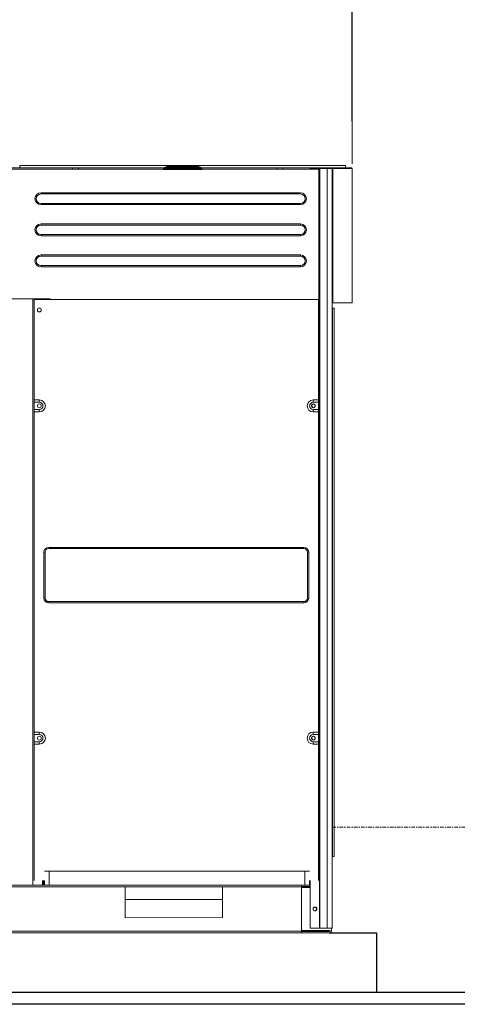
# Model space of a CAD drawing. Header units: millimetres. Extents: x 6435372 to 7248404, y 1559872 to 1886246.
# Tile 118 of 207: x 6984626 to 6985546, y 1643204 to 1645277. Entities that reach past the tile are written whole.
import ezdxf

# ---------------------------------------------------------------- set-up
doc = ezdxf.new("R2010")
doc.units = ezdxf.units.MM
doc.linetypes.add('DASHDOT', pattern=[1, 0.5, -0.25, 0, -0.25])
doc.layers.add('Koty VzT', color=7, linetype='Continuous', lineweight=15)
doc.layers.add('VZT', color=130, linetype='Continuous', lineweight=40)
doc.layers.add('Stavba', color=152, linetype='Continuous')
doc.styles.add('ROMANS', font='ROMANS', dxfattribs={"height": 0.2})
doc.dimstyles.new('koty50', dxfattribs={"dimtxt": 100, "dimasz": 100, "dimexe": 20, "dimexo": 100, "dimgap": 50, "dimtad": 3, "dimdec": 0, "dimtxsty": 'ROMANS', "dimblk": 'OBLIQUE', "dimcen": -3, "dimclrd": 7, "dimclre": 7, "dimclrt": 7, "dimadec": 0, "dimazin": 0, "dimtfac": 1, "dimtdec": 0, "dimtmove": 0, "dimatfit": 3, "dimldrblk": 'OPEN30', "dimfxl": 1, "dimarcsym": 0})

# ---------------------------------------------------------------- blocks, each defined once
blk = doc.blocks.new('_Oblique')
at = {"color": 0, "lineweight": -2}
blk.add_line((-0.5, -0.5), (0.5, 0.5), dxfattribs=at)
blk = doc.blocks.new('*D1077')
at = {"layer": 'DEFPOINTS', "color": 0, "transparency": 16777216}
for p in [(6985325.5, 1645492.2), (6983920.2, 1644973), (6985325.5, 1644963.3)]:
    blk.add_point(p, dxfattribs=at)
at = {"layer": 'Koty VzT', "color": 7, "lineweight": -2, "transparency": 16777216}
for p, q in [((6983920.2, 1645073), (6983920.2, 1645512.2)), ((6985325.5, 1645063.3), (6985325.5, 1645512.2)), ((6983920.2, 1645492.2), (6985325.5, 1645492.2))]:
    blk.add_line(p, q, dxfattribs=at)
at = {"layer": 'Koty VzT', "color": 7, "lineweight": -2, "transparency": 16777216, "xscale": 100, "yscale": 100, "zscale": 100, "rotation": 180}
blk.add_blockref('_Oblique', (6983920.2, 1645492.2), dxfattribs=at)
at = {"layer": 'Koty VzT', "color": 7, "lineweight": -2, "transparency": 16777216, "xscale": 100, "yscale": 100, "zscale": 100}
blk.add_blockref('_Oblique', (6985325.5, 1645492.2), dxfattribs=at)
at = {"layer": 'Koty VzT', "color": 7, "transparency": 16777216, "insert": (6984622.8, 1645542.3), "char_height": 0.2, "attachment_point": 5, "style": 'ROMANS'}
blk.add_mtext('1380', dxfattribs=at)
blk = doc.blocks.new('_Open30')
at = {"color": 0, "lineweight": -2}
for p, q in [((-1, 0.268), (0, 0)), ((0, 0), (-1, -0.268)), ((0, 0), (-1, 0))]:
    blk.add_line(p, q, dxfattribs=at)

msp = doc.modelspace()

# ---------------------------------------------------------------- linework, layer by layer
at = {"layer": 'Koty VzT', "linetype": 'Continuous', "lineweight": 0}
msp.add_line((6985325.5, 1644973), (6985325.5, 1645264.4), dxfattribs=at)
at = {"layer": 'Stavba'}
for p, q in [((6985276.7, 1643354.4), (6985376.7, 1643354.4)), ((6985376.7, 1643354.4), (6985376.7, 1643228.7)), ((6986956.7, 1643228.7), (6983176.7, 1643228.7)), ((6986981.7, 1643203.7), (6983151.7, 1643203.7))]:
    msp.add_line(p, q, dxfattribs=at)
at = {"layer": 'VZT', "linetype": 'Continuous', "lineweight": 0}
for p, q in [((6983921.4, 1644964.8), (6985324.3, 1644964.8)), ((6983989.9, 1644962.3), (6985255.3, 1644962.3)), ((6984626, 1644969.7), (6984626, 1644964.8)), ((6984626, 1644969.7), (6985311.5, 1644969.7)), ((6984737.2, 1644964.8), (6984737.2, 1644962.3)), ((6984749.5, 1644962.3), (6984749.5, 1644964.8)), ((6984927.8, 1644961.3), (6984940.4, 1644969.7)), ((6985009.9, 1644961.3), (6984927.8, 1644961.3)), ((6984940.7, 1644969.7), (6984928.1, 1644961.3)), ((6984928.6, 1644964), (6984928.6, 1644961.3)), ((6985008.9, 1644964), (6984928.6, 1644964)), ((6984940.9, 1644969.7), (6984928.8, 1644961.3)), ((6984928.9, 1644964.1), (6984928.8, 1644964)), ((6984928.8, 1644961.3), (6984928.8, 1644964)), ((6984929.1, 1644964.1), (6984928.9, 1644964.1)), ((6984938.2, 1644969.2), (6984929, 1644964.2)), ((6984929, 1644964.2), (6984934.4, 1644964.2)), ((6984929.3, 1644964.2), (6984929.1, 1644964.1)), ((6984929.1, 1644964), (6984929.1, 1644961.3)), ((6984938.4, 1644969.2), (6984929.3, 1644964.2)), ((6984929.6, 1644961.3), (6984941.7, 1644969.7)), ((6984929.6, 1644964.2), (6984938.7, 1644969.2)), ((6984929.8, 1644964), (6984929.8, 1644961.3)), ((6984930.3, 1644964.2), (6984939, 1644969.2)), ((6984939.6, 1644966.8), (6984930.5, 1644961.7)), ((6984930.7, 1644964.1), (6984930.5, 1644964)), ((6984930.5, 1644961.3), (6984930.5, 1644964)), ((6984937.2, 1644964), (6984930.5, 1644964)), ((6984930.5, 1644961.7), (6985007, 1644961.7)), ((6984930.9, 1644964.1), (6984930.7, 1644964.1)), ((6984931, 1644964.2), (6984930.9, 1644964.1)), ((6984939.7, 1644969.2), (6984931, 1644964.2)), ((6984931, 1644964.2), (6984937.5, 1644964.2)), ((6984933.1, 1644961.3), (6984944.1, 1644969.7)), ((6984934.1, 1644964.1), (6984933.9, 1644964)), ((6984933.9, 1644961.3), (6984933.9, 1644964)), ((6984934.2, 1644964.1), (6984934.1, 1644964.1)), ((6984934.4, 1644964.2), (6984934.2, 1644964.1)), ((6984942.3, 1644969.2), (6984934.4, 1644964.2)), ((6984945.4, 1644969.7), (6984934.5, 1644961.3)), ((6984935.4, 1644964), (6984935.4, 1644961.3)), ((6984945.1, 1644964), (6984935.4, 1644964)), ((6984935.8, 1644964.2), (6984943.7, 1644969.2)), ((6984935.8, 1644964.2), (6984945.4, 1644964.2)), ((6984945.8, 1644969.7), (6984936.4, 1644961.3)), ((6984937.2, 1644964), (6984937.2, 1644961.3)), ((6984937.5, 1644964.2), (6984944.3, 1644969.2)), ((6984938.2, 1644961.3), (6984947.6, 1644969.7)), ((6984938.2, 1644969.2), (6984942.3, 1644969.2)), ((6984938.9, 1644961.3), (6984938.9, 1644964)), ((6984960.4, 1644964), (6984938.9, 1644964)), ((6984946, 1644969.2), (6984939.2, 1644964.2)), ((6984939.2, 1644964.2), (6984960.5, 1644964.2)), ((6984939.6, 1644966.8), (6984997.9, 1644966.8)), ((6984939.7, 1644969.2), (6984944.3, 1644969.2)), ((6984997.4, 1644966.9), (6984940.1, 1644966.9)), ((6984943.7, 1644969.2), (6984950.8, 1644969.2)), ((6984944.6, 1644961.3), (6984952, 1644969.7)), ((6984945.1, 1644961.3), (6984945.1, 1644964)), ((6984950.8, 1644969.2), (6984945.4, 1644964.2)), ((6984951.8, 1644969.7), (6984945.8, 1644969.7)), ((6984946, 1644969.2), (6984962.4, 1644969.2)), ((6984954.2, 1644969.7), (6984946.7, 1644961.3)), ((6984947.3, 1644964), (6984947.3, 1644961.3)), ((6984947.6, 1644964.2), (6984953, 1644969.2)), ((6984954.7, 1644969.7), (6984949.6, 1644961.3)), ((6984950, 1644964), (6984950, 1644961.3)), ((6984950.2, 1644964.2), (6984953.9, 1644969.2)), ((6984952, 1644961.3), (6984957.2, 1644969.7)), ((6984952.1, 1644964.8), (6984952.1, 1644962.3)), ((6984952.4, 1644961.3), (6984952.4, 1644964)), ((6984966.1, 1644964), (6984952.4, 1644964)), ((6984956.3, 1644969.2), (6984952.6, 1644964.2)), ((6984952.6, 1644964.2), (6984966.1, 1644964.2)), ((6984956.3, 1644969.2), (6984966.1, 1644969.2)), ((6984965.3, 1644969.7), (6984957, 1644969.7)), ((6984960.2, 1644961.3), (6984962.8, 1644969.7)), ((6984960.4, 1644961.3), (6984960.4, 1644964)), ((6984962.4, 1644969.2), (6984960.5, 1644964.2)), ((6984962.5, 1644969.5), (6984962.4, 1644969.2)), ((6984962.6, 1644969.7), (6984962.5, 1644969.5)), ((6984962.7, 1644969.7), (6984962.6, 1644969.7)), ((6984965.4, 1644969.7), (6984962.8, 1644961.3)), ((6984963, 1644964), (6984963, 1644961.3)), ((6984968.7, 1644964), (6984963, 1644964)), ((6984963.1, 1644964.2), (6984965, 1644969.2)), ((6984963.1, 1644964.2), (6984968.7, 1644964.2)), ((6984964.4, 1644962.3), (6984964.4, 1644964.8)), ((6984965, 1644969.2), (6984965.1, 1644969.5)), ((6984965, 1644969.2), (6984975.1, 1644969.2)), ((6984965.1, 1644969.5), (6984965.2, 1644969.7)), ((6984965.2, 1644969.7), (6984965.3, 1644969.7)), ((6984966.1, 1644969.7), (6984965.4, 1644969.7)), ((6984966.1, 1644964), (6984966.1, 1644969.7)), ((6984966.1, 1644964), (6984966.1, 1644961.3)), ((6984968.7, 1644969.7), (6984968.7, 1644964)), ((6984968.7, 1644969.2), (6984978.7, 1644969.2)), ((6984968.7, 1644964.2), (6984977, 1644964.2)), ((6984968.7, 1644964.2), (6984982.4, 1644964.2)), ((6984968.7, 1644961.3), (6984968.7, 1644964)), ((6984977.1, 1644964), (6984968.7, 1644964)), ((6984977.3, 1644961.3), (6984974.7, 1644969.7)), ((6984974.8, 1644969.7), (6984974.8, 1644969.7)), ((6984974.8, 1644969.7), (6984975, 1644969.5)), ((6984975, 1644969.5), (6984975.1, 1644969.2)), ((6984975.1, 1644969.2), (6984977, 1644964.2)), ((6984977.1, 1644961.3), (6984977.1, 1644964)), ((6984977.3, 1644969.7), (6984979.9, 1644961.3)), ((6984977.9, 1644969.7), (6984977.3, 1644969.7)), ((6984977.4, 1644969.7), (6984977.3, 1644969.7)), ((6984977.6, 1644969.5), (6984977.4, 1644969.7)), ((6984977.7, 1644969.2), (6984977.6, 1644969.5)), ((6984979.6, 1644964.2), (6984977.7, 1644969.2)), ((6984977.7, 1644969.2), (6984989.6, 1644969.2)), ((6984977.9, 1644969.7), (6984983, 1644961.3)), ((6984987.6, 1644969.7), (6984978, 1644969.7)), ((6984982.4, 1644964.2), (6984978.7, 1644969.2)), ((6984979.6, 1644964.2), (6984996.4, 1644964.2)), ((6984979.7, 1644964), (6984979.7, 1644961.3)), ((6984979.7, 1644964), (6984996.7, 1644964)), ((6984985.4, 1644961.3), (6984980.3, 1644969.7)), ((6984981.2, 1644969.2), (6984984.9, 1644964.2)), ((6984982.6, 1644964), (6984982.6, 1644961.3)), ((6984985.1, 1644961.3), (6984985.1, 1644964)), ((6984992.9, 1644961.3), (6984985.4, 1644969.7)), ((6984986.7, 1644969.2), (6984992.1, 1644964.2)), ((6984987.6, 1644969.7), (6984995, 1644961.3)), ((6984988.3, 1644969.7), (6984987.8, 1644969.7)), ((6984988.1, 1644969.7), (6984997.5, 1644961.3)), ((6984988.8, 1644969.2), (6984995.2, 1644969.2)), ((6984994.2, 1644964.2), (6984988.8, 1644969.2)), ((6984996.4, 1644964.2), (6984989.6, 1644969.2)), ((6984999.3, 1644961.3), (6984989.9, 1644969.7)), ((6984991.5, 1644969.2), (6984996.9, 1644969.2)), ((6984991.5, 1644969.2), (6984998.2, 1644964.2)), ((6984992.3, 1644961.3), (6984992.3, 1644964)), ((6985004.4, 1644961.3), (6984993.4, 1644969.7)), ((6984994.2, 1644964.2), (6985003.1, 1644964.2)), ((6984994.5, 1644964), (6984994.5, 1644961.3)), ((6984995.3, 1644969.7), (6984994.7, 1644969.7)), ((6984994.7, 1644969.7), (6985005.7, 1644961.3)), ((6984997.5, 1644969.7), (6984995, 1644969.7)), ((6984995, 1644969.7), (6985007, 1644961.3)), ((6984995.2, 1644969.2), (6985003.1, 1644964.2)), ((6985007.9, 1644961.3), (6984995.8, 1644969.7)), ((6984996.4, 1644969.2), (6984999.3, 1644969.2)), ((6985004.4, 1644964.2), (6984996.4, 1644969.2)), ((6984996.7, 1644964), (6984996.7, 1644961.3)), ((6985005.5, 1644964.2), (6984996.9, 1644969.2)), ((6985009.6, 1644961.3), (6984997, 1644969.7)), ((6984997.3, 1644969.7), (6985009.9, 1644961.3)), ((6984997.8, 1644969.2), (6985006.5, 1644964.2)), ((6985007, 1644961.7), (6984997.9, 1644966.8)), ((6984998.2, 1644964.2), (6985005.5, 1644964.2)), ((6984998.6, 1644961.3), (6984998.6, 1644964)), ((6985006, 1644964), (6984998.6, 1644964)), ((6984999.1, 1644969.2), (6985008.2, 1644964.2)), ((6985008.4, 1644964.2), (6984999.3, 1644969.2)), ((6985008.4, 1644964.2), (6984999.3, 1644969.2)), ((6985003.1, 1644964.2), (6985003.2, 1644964.1)), ((6985003.2, 1644964.1), (6985003.4, 1644964.1)), ((6985003.4, 1644964.1), (6985003.5, 1644964)), ((6985003.5, 1644961.3), (6985003.5, 1644964)), ((6985004.4, 1644964.2), (6985008.4, 1644964.2)), ((6985004.8, 1644964), (6985004.8, 1644961.3)), ((6985008.9, 1644964), (6985004.8, 1644964)), ((6985006, 1644964), (6985006, 1644961.3)), ((6985006.5, 1644964.2), (6985006.6, 1644964.1)), ((6985006.6, 1644964.1), (6985006.8, 1644964.1)), ((6985006.8, 1644964.1), (6985006.9, 1644964)), ((6985006.9, 1644961.3), (6985006.9, 1644964)), ((6985008.2, 1644964.2), (6985008.3, 1644964.1)), ((6985008.3, 1644964.1), (6985008.5, 1644964.1)), ((6985008.5, 1644964.1), (6985008.7, 1644964)), ((6985008.7, 1644961.3), (6985008.7, 1644964)), ((6985008.9, 1644964), (6985008.9, 1644961.3)), ((6985008.9, 1644964), (6985008.9, 1644961.3)), ((6985167.1, 1644964.8), (6985167.1, 1644962.3)), ((6985179.4, 1644962.3), (6985179.4, 1644964.8)), ((6985236.8, 1644962.3), (6985236.8, 1644963.3)), ((6985236.8, 1644963.3), (6985282.9, 1644963.3)), ((6985255.3, 1644677.4), (6985255.3, 1644962.3)), ((6985256.3, 1643364.3), (6985256.3, 1644963.3)), ((6985257.3, 1643364.3), (6985257.3, 1644963.3)), ((6985259.8, 1644963.3), (6985259.8, 1644964.8)), ((6985267.9, 1644963.3), (6985267.9, 1644964.8)), ((6985272.6, 1643364.3), (6985272.6, 1644963.3)), ((6985281.3, 1644963.3), (6985281.3, 1644964.8)), ((6985282.9, 1643364.3), (6985282.9, 1644963.3)), ((6985283.4, 1644963.3), (6985283.4, 1644680.4)), ((6985325.5, 1644963.3), (6985283.4, 1644963.3)), ((6985284.6, 1644963.3), (6985284.6, 1644680.4)), ((6985311.5, 1644964.8), (6985311.5, 1644969.7)), ((6985324.3, 1644964.8), (6985324.3, 1644963.3)), ((6985325.5, 1644963.3), (6985325.5, 1644680.4)), ((6985283.4, 1644945.8), (6985282.9, 1644945.8)), ((6984670.7, 1644912.3), (6984670.7, 1644909.7)), ((6984670.7, 1644912.3), (6985216.3, 1644912.3)), ((6985216.3, 1644909.7), (6984670.7, 1644909.7)), ((6985216.3, 1644912.3), (6985216.3, 1644909.7)), ((6984670.7, 1644889.9), (6984670.7, 1644887.3)), ((6984670.7, 1644889.9), (6985216.3, 1644889.9)), ((6985216.3, 1644887.3), (6984670.7, 1644887.3)), ((6985216.3, 1644887.3), (6985216.3, 1644889.9)), ((6984670.7, 1644846.8), (6984670.7, 1644844.2)), ((6984670.7, 1644846.8), (6985216.3, 1644846.8)), ((6985216.3, 1644844.2), (6984670.7, 1644844.2)), ((6985216.3, 1644846.8), (6985216.3, 1644844.2)), ((6985283.4, 1644832), (6985282.9, 1644832)), ((6984670.7, 1644824.4), (6984670.7, 1644821.8)), ((6984670.7, 1644824.4), (6985216.3, 1644824.4)), ((6985216.3, 1644821.8), (6984670.7, 1644821.8)), ((6985216.3, 1644821.8), (6985216.3, 1644824.4)), ((6984670.7, 1644781.4), (6984670.7, 1644778.8)), ((6984670.7, 1644781.4), (6985216.3, 1644781.4)), ((6985216.3, 1644778.8), (6984670.7, 1644778.8)), ((6985216.3, 1644781.4), (6985216.3, 1644778.8)), ((6984670.7, 1644759), (6984670.7, 1644756.4)), ((6984670.7, 1644759), (6985216.3, 1644759)), ((6985216.3, 1644756.4), (6984670.7, 1644756.4)), ((6985216.3, 1644756.4), (6985216.3, 1644759)), ((6984557.1, 1644688.9), (6984690.1, 1644688.9)), ((6984653.3, 1643454.3), (6984653.3, 1644688.9)), ((6984656.3, 1643464.3), (6984656.3, 1644687.4)), ((6984656.3, 1644687.4), (6985255.3, 1644687.4)), ((6984673.8, 1644687.4), (6984673.8, 1644688.9)), ((6984677.9, 1644688.9), (6984677.9, 1644687.4)), ((6984684, 1644687.4), (6984684, 1644688.9)), ((6984688.1, 1644688.9), (6984688.1, 1644687.4)), ((6984690.1, 1644688.9), (6984690.1, 1644687.4)), ((6985254.2, 1643464.3), (6985254.2, 1644687.4)), ((6985255.3, 1644677.4), (6985254.2, 1644677.4)), ((6985325.5, 1644680.4), (6985283.4, 1644680.4)), ((6985283.7, 1644669.5), (6985287.2, 1644669.5)), ((6985283.7, 1644655.7), (6985283.7, 1644669.5)), ((6985287.3, 1643515.2), (6985287.3, 1644669.5)), ((6985283.7, 1644535.7), (6985283.7, 1644653.3)), ((6985283.7, 1644415.8), (6985283.7, 1644533.3)), ((6984667.1, 1644476.1), (6984656.3, 1644476.1)), ((6984667.1, 1644471.1), (6984656.3, 1644471.1)), ((6984667.1, 1644476.1), (6984667.1, 1644471.1)), ((6985254.2, 1644476.1), (6985243.5, 1644476.1)), ((6985243.5, 1644471.1), (6985243.5, 1644476.1)), ((6985254.2, 1644471.1), (6985243.5, 1644471.1)), ((6984656.3, 1644456.1), (6984667.1, 1644456.1)), ((6984656.3, 1644451.1), (6984667.1, 1644451.1)), ((6984667.1, 1644456.1), (6984667.1, 1644451.1)), ((6985243.5, 1644456.1), (6985254.2, 1644456.1)), ((6985243.5, 1644451.1), (6985243.5, 1644456.1)), ((6985243.5, 1644451.1), (6985254.2, 1644451.1)), ((6985283.7, 1644295.9), (6985283.7, 1644413.4)), ((6985283.7, 1644176), (6985283.7, 1644293.5)), ((6985283.7, 1644056.1), (6985283.7, 1644173.6)), ((6984679.5, 1644155.8), (6984676.8, 1644155.8)), ((6984676.8, 1644155.8), (6984676.8, 1644058.9)), ((6984679.5, 1644058.9), (6984679.5, 1644155.8)), ((6985223.5, 1644165.8), (6984687.1, 1644165.8)), ((6984687.1, 1644163.2), (6984687.1, 1644165.8)), ((6984687.1, 1644163.2), (6985223.5, 1644163.2)), ((6985223.5, 1644163.2), (6985223.5, 1644165.8)), ((6985233.8, 1644155.8), (6985231.1, 1644155.8)), ((6985231.1, 1644155.8), (6985231.1, 1644058.9)), ((6985233.8, 1644058.9), (6985233.8, 1644155.8)), ((6984679.5, 1644058.9), (6984676.8, 1644058.9)), ((6985223.5, 1644051.5), (6984687.1, 1644051.5)), ((6984687.1, 1644051.5), (6984687.1, 1644048.9)), ((6984687.1, 1644048.9), (6985223.5, 1644048.9)), ((6985223.5, 1644051.5), (6985223.5, 1644048.9)), ((6985231.1, 1644058.9), (6985233.8, 1644058.9)), ((6985283.7, 1643936.1), (6985283.7, 1644053.7)), ((6985283.7, 1643816.2), (6985283.7, 1643933.8)), ((6985283.7, 1643696.3), (6985283.7, 1643813.8)), ((6984667.1, 1643776.6), (6984656.3, 1643776.6)), ((6984667.1, 1643776.6), (6984667.1, 1643771.6)), ((6985254.2, 1643776.6), (6985243.5, 1643776.6)), ((6985243.5, 1643771.6), (6985243.5, 1643776.6)), ((6984667.1, 1643771.6), (6984656.3, 1643771.6)), ((6984656.3, 1643756.6), (6984667.1, 1643756.6)), ((6984667.1, 1643756.6), (6984667.1, 1643751.6)), ((6985254.2, 1643771.6), (6985243.5, 1643771.6)), ((6985243.5, 1643756.6), (6985254.2, 1643756.6)), ((6985243.5, 1643756.6), (6985243.5, 1643751.6)), ((6984656.3, 1643751.6), (6984667.1, 1643751.6)), ((6985243.5, 1643751.6), (6985254.2, 1643751.6)), ((6985283.7, 1643576.4), (6985283.7, 1643693.9)), ((6985283.7, 1643515.2), (6985283.7, 1643574)), ((6985287.2, 1643515.2), (6985283.7, 1643515.2)), ((6984677.9, 1643484.3), (6985235.8, 1643484.3)), ((6984688.1, 1643484.3), (6984688.1, 1643454.3)), ((6985225.6, 1643484.3), (6985225.6, 1643454.3)), ((6984673.8, 1643454.3), (6984673.8, 1643464.3)), ((6984675.8, 1643464.3), (6984675.8, 1643454.3)), ((6984677.9, 1643464.3), (6984677.9, 1643454.3)), ((6985235.8, 1643464.3), (6985235.8, 1643454.3)), ((6985236.8, 1643364.3), (6985236.8, 1643464.3)), ((6984008.3, 1643454.3), (6985236.8, 1643454.3)), ((6984026.8, 1643451.3), (6985218.4, 1643451.3)), ((6984847.8, 1643451.3), (6984847.8, 1643385.7)), ((6985052.5, 1643386.2), (6985052.5, 1643451.3)), ((6985218.4, 1643354.4), (6985218.4, 1643454.3)), ((6985218.4, 1643451.8), (6985236.8, 1643451.8)), ((6985236.8, 1643449.3), (6985218.4, 1643449.3)), ((6985052.5, 1643424.3), (6984847.8, 1643424.3)), ((6984847.8, 1643385.7), (6985052.5, 1643386.2)), ((6985218.4, 1643359.4), (6985279.3, 1643359.4)), ((6985236.8, 1643364.3), (6985282.9, 1643364.3)), ((6985281.9, 1643359.4), (6985281.9, 1643364.3)), ((6983968.4, 1643354.4), (6985276.7, 1643354.4)), ((6984026.8, 1643357.4), (6985218.4, 1643357.4)), ((6985276.7, 1643356.9), (6985218.4, 1643356.9))]:
    msp.add_line(p, q, dxfattribs=at)
at = {"layer": 'VZT', "color": 120, "linetype": 'DASHDOT', "lineweight": 9, "ltscale": 15}
msp.add_line((6985283.7, 1643576.4), (6986726.7, 1643576.4), dxfattribs=at)
at = {"layer": 'VZT', "linetype": 'Continuous', "lineweight": 0}
for centre, major_axis, ratio in [((6984667.1, 1644665.5), (4.09, 0), 0.976378), ((6984667.1, 1644463.6), (4.09, 0), 0.976378), ((6985243.5, 1644463.6), (4.11, 0), 0.972557), ((6984667.1, 1643764.1), (4.09, 0), 0.980315), ((6985243.5, 1643764.1), (4.11, 0), 0.976478), ((6985247.1, 1643404.3), (4.09, 0), 0.976378)]:
    msp.add_ellipse(centre, major_axis=major_axis, ratio=ratio, dxfattribs=at)
for points, knots in [([(6984737.2, 1644964.8), (6984737.7, 1644964.8), (6984736.8, 1644964.8), (6984737.6, 1644964.8), (6984739.4, 1644964.8), (6984736.7, 1644964.8), (6984738.9, 1644964.8), (6984742, 1644964.8), (6984737.8, 1644964.8), (6984741, 1644964.8), (6984744.4, 1644964.8), (6984739.9, 1644964.8), (6984743.3, 1644964.8), (6984746.7, 1644964.8), (6984742.2, 1644964.8), (6984745.6, 1644964.8), (6984748.8, 1644964.8), (6984744.6, 1644964.8), (6984747.6, 1644964.8), (6984749.9, 1644964.8), (6984747.1, 1644964.8), (6984749, 1644964.8), (6984749.8, 1644964.8), (6984748.9, 1644964.8), (6984749.5, 1644964.8)], [0, 0, 0, 0, 1, 1, 1, 2, 2, 2, 3, 3, 3, 4, 4, 4, 5, 5, 5, 6, 6, 6, 7, 7, 7, 8, 8, 8, 8]), ([(6984929.6, 1644964.2), (6984934.2, 1644966.7), (6984928.1, 1644963.3), (6984932.7, 1644965.9), (6984937.2, 1644968.4), (6984931.2, 1644965), (6984935.7, 1644967.6), (6984940.2, 1644970.1), (6984934.2, 1644966.7), (6984938.7, 1644969.2)], [0, 0, 0, 0, 1, 1, 1, 2, 2, 2, 3, 3, 3, 3]), ([(6984929.3, 1644964.2), (6984928.9, 1644964), (6984929.4, 1644964.2), (6984929, 1644964.1), (6984928.7, 1644964), (6984929.2, 1644964.1), (6984928.8, 1644964)], [0, 0, 0, 0, 1, 1, 1, 2, 2, 2, 2]), ([(6984930.3, 1644964.2), (6984934.6, 1644966.7), (6984928.8, 1644963.3), (6984933.2, 1644965.9), (6984937.5, 1644968.4), (6984931.7, 1644965), (6984936.1, 1644967.6), (6984940.4, 1644970.1), (6984934.6, 1644966.7), (6984939, 1644969.2)], [0, 0, 0, 0, 1, 1, 1, 2, 2, 2, 3, 3, 3, 3]), ([(6984931, 1644964.2), (6984930.7, 1644964), (6984931.1, 1644964.2), (6984930.8, 1644964.1), (6984930.4, 1644964), (6984930.9, 1644964.1), (6984930.5, 1644964)], [0, 0, 0, 0, 1, 1, 1, 2, 2, 2, 2]), ([(6984934.4, 1644964.2), (6984934.1, 1644964), (6984934.5, 1644964.2), (6984934.2, 1644964.1), (6984933.8, 1644964), (6984934.3, 1644964.1), (6984933.9, 1644964)], [0, 0, 0, 0, 1, 1, 1, 2, 2, 2, 2]), ([(6984935.8, 1644964.2), (6984939.7, 1644966.7), (6984934.5, 1644963.3), (6984938.4, 1644965.9), (6984942.4, 1644968.4), (6984937.1, 1644965), (6984941.1, 1644967.6), (6984945, 1644970.1), (6984939.7, 1644966.7), (6984943.7, 1644969.2)], [0, 0, 0, 0, 1, 1, 1, 2, 2, 2, 3, 3, 3, 3]), ([(6984937.5, 1644964.2), (6984940.9, 1644966.7), (6984936.4, 1644963.3), (6984939.8, 1644965.9), (6984943.2, 1644968.4), (6984938.7, 1644965), (6984942.1, 1644967.6), (6984945.5, 1644970.1), (6984940.9, 1644966.7), (6984944.3, 1644969.2)], [0, 0, 0, 0, 1, 1, 1, 2, 2, 2, 3, 3, 3, 3]), ([(6984947.6, 1644964.2), (6984950.3, 1644966.7), (6984946.7, 1644963.3), (6984949.4, 1644965.9), (6984952.1, 1644968.4), (6984948.5, 1644965), (6984951.2, 1644967.6), (6984953.9, 1644970.1), (6984950.3, 1644966.7), (6984953, 1644969.2)], [0, 0, 0, 0, 1, 1, 1, 2, 2, 2, 3, 3, 3, 3]), ([(6984950.2, 1644964.2), (6984952, 1644966.7), (6984949.6, 1644963.3), (6984951.4, 1644965.9), (6984953.3, 1644968.4), (6984950.8, 1644965), (6984952.7, 1644967.6), (6984954.5, 1644970.1), (6984952, 1644966.7), (6984953.9, 1644969.2)], [0, 0, 0, 0, 1, 1, 1, 2, 2, 2, 3, 3, 3, 3]), ([(6984952.1, 1644964.8), (6984954.4, 1644964.8), (6984950.8, 1644964.8), (6984953.9, 1644964.8), (6984956.9, 1644964.8), (6984952.7, 1644964.8), (6984956, 1644964.8), (6984959.4, 1644964.8), (6984954.9, 1644964.8), (6984958.3, 1644964.8), (6984961.7, 1644964.8), (6984957.2, 1644964.8), (6984960.5, 1644964.8), (6984963.8, 1644964.8), (6984959.6, 1644964.8), (6984962.6, 1644964.8), (6984965.8, 1644964.8), (6984962.1, 1644964.8), (6984964.4, 1644964.8)], [0, 0, 0, 0, 1, 1, 1, 2, 2, 2, 3, 3, 3, 4, 4, 4, 5, 5, 5, 6, 6, 6, 6]), ([(6984963.1, 1644964.2), (6984964.1, 1644966.7), (6984962.8, 1644963.3), (6984963.7, 1644965.9), (6984964.7, 1644968.4), (6984963.4, 1644965), (6984964.4, 1644967.6), (6984965.3, 1644970.1), (6984964.1, 1644966.7), (6984965, 1644969.2)], [0, 0, 0, 0, 1, 1, 1, 2, 2, 2, 3, 3, 3, 3]), ([(6984966.1, 1644964.2), (6984966.1, 1644966.7), (6984966.1, 1644963.3), (6984966.1, 1644965.9), (6984966.1, 1644968.4), (6984966.1, 1644965), (6984966.1, 1644967.6), (6984966.1, 1644970.1), (6984966.1, 1644966.7), (6984966.1, 1644969.2)], [0, 0, 0, 0, 1, 1, 1, 2, 2, 2, 3, 3, 3, 3]), ([(6984979.6, 1644964.2), (6984978.6, 1644966.7), (6984979.9, 1644963.3), (6984978.9, 1644965.9), (6984978, 1644968.4), (6984979.2, 1644965), (6984978.3, 1644967.6), (6984977.4, 1644970.1), (6984978.6, 1644966.7), (6984977.7, 1644969.2)], [0, 0, 0, 0, 1, 1, 1, 2, 2, 2, 3, 3, 3, 3]), ([(6984982.4, 1644964.2), (6984980.5, 1644966.7), (6984983, 1644963.3), (6984981.2, 1644965.9), (6984979.3, 1644968.4), (6984981.8, 1644965), (6984979.9, 1644967.6), (6984978.1, 1644970.1), (6984980.5, 1644966.7), (6984978.7, 1644969.2)], [0, 0, 0, 0, 1, 1, 1, 2, 2, 2, 3, 3, 3, 3]), ([(6984994.2, 1644964.2), (6984991.5, 1644966.7), (6984995, 1644963.3), (6984992.4, 1644965.9), (6984989.7, 1644968.4), (6984993.3, 1644965), (6984990.6, 1644967.6), (6984987.9, 1644970.1), (6984991.5, 1644966.7), (6984988.8, 1644969.2)], [0, 0, 0, 0, 1, 1, 1, 2, 2, 2, 3, 3, 3, 3]), ([(6984996.4, 1644964.2), (6984993, 1644966.7), (6984997.5, 1644963.3), (6984994.1, 1644965.9), (6984990.7, 1644968.4), (6984995.3, 1644965), (6984991.9, 1644967.6), (6984988.4, 1644970.1), (6984993, 1644966.7), (6984989.6, 1644969.2)], [0, 0, 0, 0, 1, 1, 1, 2, 2, 2, 3, 3, 3, 3]), ([(6985004.4, 1644964.2), (6985000.4, 1644966.7), (6985005.7, 1644963.3), (6985001.7, 1644965.9), (6984997.8, 1644968.4), (6985003, 1644965), (6984999.1, 1644967.6), (6984995.1, 1644970.1), (6985000.4, 1644966.7), (6984996.4, 1644969.2)], [0, 0, 0, 0, 1, 1, 1, 2, 2, 2, 3, 3, 3, 3]), ([(6985005.5, 1644964.2), (6985001.2, 1644966.7), (6985007, 1644963.3), (6985002.7, 1644965.9), (6984998.3, 1644968.4), (6985004.1, 1644965), (6984999.8, 1644967.6), (6984995.4, 1644970.1), (6985001.2, 1644966.7), (6984996.9, 1644969.2)], [0, 0, 0, 0, 1, 1, 1, 2, 2, 2, 3, 3, 3, 3]), ([(6985008.4, 1644964.2), (6985003.8, 1644966.7), (6985009.9, 1644963.3), (6985005.4, 1644965.9), (6985000.8, 1644968.4), (6985006.9, 1644965), (6985002.3, 1644967.6), (6984997.8, 1644970.1), (6985003.8, 1644966.7), (6984999.3, 1644969.2)], [0, 0, 0, 0, 1, 1, 1, 2, 2, 2, 3, 3, 3, 3]), ([(6985003.1, 1644964.2), (6985003.4, 1644964), (6985003, 1644964.2), (6985003.3, 1644964.1), (6985003.6, 1644964), (6985003.2, 1644964.1), (6985003.5, 1644964)], [0, 0, 0, 0, 1, 1, 1, 2, 2, 2, 2]), ([(6985006.5, 1644964.2), (6985006.8, 1644964), (6985006.3, 1644964.2), (6985006.7, 1644964.1), (6985007.1, 1644964), (6985006.6, 1644964.1), (6985006.9, 1644964)], [0, 0, 0, 0, 1, 1, 1, 2, 2, 2, 2]), ([(6985008.2, 1644964.2), (6985008.5, 1644964), (6985008.1, 1644964.2), (6985008.4, 1644964.1), (6985008.8, 1644964), (6985008.3, 1644964.1), (6985008.7, 1644964)], [0, 0, 0, 0, 1, 1, 1, 2, 2, 2, 2]), ([(6985167.1, 1644964.8), (6985169.4, 1644964.8), (6985165.8, 1644964.8), (6985168.9, 1644964.8), (6985171.9, 1644964.8), (6985167.7, 1644964.8), (6985171, 1644964.8), (6985174.4, 1644964.8), (6985169.8, 1644964.8), (6985173.3, 1644964.8), (6985176.7, 1644964.8), (6985172.1, 1644964.8), (6985175.5, 1644964.8), (6985178.8, 1644964.8), (6985174.6, 1644964.8), (6985177.6, 1644964.8), (6985180.7, 1644964.8), (6985177.1, 1644964.8), (6985179.4, 1644964.8)], [0, 0, 0, 0, 1, 1, 1, 2, 2, 2, 3, 3, 3, 4, 4, 4, 5, 5, 5, 6, 6, 6, 6]), ([(6985281.3, 1644964.8), (6985280.1, 1644964.8), (6985282, 1644964.8), (6985280.3, 1644964.8), (6985276.3, 1644964.8), (6985282.2, 1644964.8), (6985277.3, 1644964.8), (6985270.9, 1644964.8), (6985279.9, 1644964.8), (6985272.9, 1644964.8), (6985265.6, 1644964.8), (6985275.4, 1644964.8), (6985267.9, 1644964.8)], [0, 0, 0, 0, 1, 1, 1, 2, 2, 2, 3, 3, 3, 4, 4, 4, 4]), ([(6984670.7, 1644912.3), (6984663.6, 1644912.3), (6984657.9, 1644906.7), (6984657.9, 1644899.8), (6984657.9, 1644892.9), (6984663.6, 1644887.3), (6984670.7, 1644887.3), (6984670.7, 1644887.3), (6984670.7, 1644887.3), (6984670.7, 1644887.3)], [0, 0, 0, 0, 1, 1, 1, 2, 2, 2, 3, 3, 3, 3]), ([(6984670.7, 1644909.7), (6984665.1, 1644909.7), (6984660.5, 1644905.3), (6984660.5, 1644899.8), (6984660.5, 1644894.3), (6984665.1, 1644889.9), (6984670.7, 1644889.9), (6984670.7, 1644889.9), (6984670.7, 1644889.9), (6984670.7, 1644889.9)], [0, 0, 0, 0, 1, 1, 1, 2, 2, 2, 3, 3, 3, 3]), ([(6985216.3, 1644887.3), (6985223.4, 1644887.3), (6985229.1, 1644892.9), (6985229.1, 1644899.8), (6985229.1, 1644906.7), (6985223.4, 1644912.3), (6985216.3, 1644912.3), (6985216.3, 1644912.3), (6985216.3, 1644912.3), (6985216.3, 1644912.3)], [0, 0, 0, 0, 1, 1, 1, 2, 2, 2, 3, 3, 3, 3]), ([(6985216.3, 1644889.9), (6985221.9, 1644889.9), (6985226.5, 1644894.3), (6985226.5, 1644899.8), (6985226.5, 1644905.3), (6985221.9, 1644909.7), (6985216.3, 1644909.7), (6985216.3, 1644909.7), (6985216.3, 1644909.7), (6985216.3, 1644909.7)], [0, 0, 0, 0, 1, 1, 1, 2, 2, 2, 3, 3, 3, 3]), ([(6984670.7, 1644846.8), (6984663.6, 1644846.8), (6984657.9, 1644841.2), (6984657.9, 1644834.3), (6984657.9, 1644827.4), (6984663.6, 1644821.8), (6984670.7, 1644821.8), (6984670.7, 1644821.8), (6984670.7, 1644821.8), (6984670.7, 1644821.8)], [0, 0, 0, 0, 1, 1, 1, 2, 2, 2, 3, 3, 3, 3]), ([(6984670.7, 1644844.2), (6984665.1, 1644844.2), (6984660.5, 1644839.8), (6984660.5, 1644834.3), (6984660.5, 1644828.9), (6984665.1, 1644824.4), (6984670.7, 1644824.4), (6984670.7, 1644824.4), (6984670.7, 1644824.4), (6984670.7, 1644824.4)], [0, 0, 0, 0, 1, 1, 1, 2, 2, 2, 3, 3, 3, 3]), ([(6985216.3, 1644821.8), (6985223.4, 1644821.8), (6985229.1, 1644827.4), (6985229.1, 1644834.3), (6985229.1, 1644841.2), (6985223.4, 1644846.8), (6985216.3, 1644846.8), (6985216.3, 1644846.8), (6985216.3, 1644846.8), (6985216.3, 1644846.8)], [0, 0, 0, 0, 1, 1, 1, 2, 2, 2, 3, 3, 3, 3]), ([(6985216.3, 1644824.4), (6985221.9, 1644824.4), (6985226.5, 1644828.9), (6985226.5, 1644834.3), (6985226.5, 1644839.8), (6985221.9, 1644844.2), (6985216.3, 1644844.2), (6985216.3, 1644844.2), (6985216.3, 1644844.2), (6985216.3, 1644844.2)], [0, 0, 0, 0, 1, 1, 1, 2, 2, 2, 3, 3, 3, 3]), ([(6984670.7, 1644781.4), (6984663.6, 1644781.4), (6984657.9, 1644775.8), (6984657.9, 1644768.9), (6984657.9, 1644762), (6984663.6, 1644756.4), (6984670.7, 1644756.4), (6984670.7, 1644756.4), (6984670.7, 1644756.4), (6984670.7, 1644756.4)], [0, 0, 0, 0, 1, 1, 1, 2, 2, 2, 3, 3, 3, 3]), ([(6984670.7, 1644778.8), (6984665.1, 1644778.8), (6984660.5, 1644774.3), (6984660.5, 1644768.9), (6984660.5, 1644763.4), (6984665.1, 1644759), (6984670.7, 1644759), (6984670.7, 1644759), (6984670.7, 1644759), (6984670.7, 1644759)], [0, 0, 0, 0, 1, 1, 1, 2, 2, 2, 3, 3, 3, 3]), ([(6985216.3, 1644756.4), (6985223.4, 1644756.4), (6985229.1, 1644762), (6985229.1, 1644768.9), (6985229.1, 1644775.8), (6985223.4, 1644781.4), (6985216.3, 1644781.4), (6985216.3, 1644781.4), (6985216.3, 1644781.4), (6985216.3, 1644781.4)], [0, 0, 0, 0, 1, 1, 1, 2, 2, 2, 3, 3, 3, 3]), ([(6985216.3, 1644759), (6985221.9, 1644759), (6985226.5, 1644763.4), (6985226.5, 1644768.9), (6985226.5, 1644774.3), (6985221.9, 1644778.8), (6985216.3, 1644778.8), (6985216.3, 1644778.8), (6985216.3, 1644778.8), (6985216.3, 1644778.8)], [0, 0, 0, 0, 1, 1, 1, 2, 2, 2, 3, 3, 3, 3]), ([(6985282.9, 1644656.1), (6985283, 1644656.1), (6985282.9, 1644656.2), (6985283, 1644656.1), (6985284, 1644655.6), (6985282.7, 1644656.3), (6985283.6, 1644655.7), (6985284.3, 1644654.8), (6985283.5, 1644656.1), (6985284, 1644655.1), (6985284.3, 1644654), (6985284, 1644655.5), (6985284.1, 1644654.4), (6985284, 1644653.4), (6985284.3, 1644654.7), (6985284, 1644653.8), (6985283.6, 1644653), (6985284.2, 1644654), (6985283.7, 1644653.3), (6985282.9, 1644652.6), (6985284, 1644653.4), (6985283.1, 1644652.9), (6985282.8, 1644652.8), (6985283.2, 1644652.9), (6985282.9, 1644652.8)], [0, 0, 0, 0, 1, 1, 1, 2, 2, 2, 3, 3, 3, 4, 4, 4, 5, 5, 5, 6, 6, 6, 7, 7, 7, 8, 8, 8, 8]), ([(6985282.9, 1644532.9), (6985283.2, 1644533), (6985282.8, 1644532.8), (6985283.1, 1644533), (6985284, 1644533.5), (6985282.9, 1644532.7), (6985283.7, 1644533.3), (6985284.2, 1644534.1), (6985283.6, 1644533.1), (6985284, 1644533.8), (6985284.3, 1644534.8), (6985284, 1644533.5), (6985284.1, 1644534.5), (6985284, 1644535.6), (6985284.3, 1644534.1), (6985284, 1644535.2), (6985283.5, 1644536.2), (6985284.3, 1644534.9), (6985283.6, 1644535.8), (6985282.7, 1644536.4), (6985284, 1644535.7), (6985283, 1644536.2), (6985282.9, 1644536.2), (6985283, 1644536.2), (6985282.9, 1644536.2)], [0, 0, 0, 0, 1, 1, 1, 2, 2, 2, 3, 3, 3, 4, 4, 4, 5, 5, 5, 6, 6, 6, 7, 7, 7, 8, 8, 8, 8]), ([(6984667.1, 1644451.1), (6984674.2, 1644451.1), (6984679.9, 1644456.7), (6984679.9, 1644463.6), (6984679.9, 1644470.5), (6984674.2, 1644476.1), (6984667.1, 1644476.1)], [0, 0, 0, 0, 1, 1, 1, 2, 2, 2, 2]), ([(6984667.1, 1644456.1), (6984671.3, 1644456.1), (6984674.8, 1644459.5), (6984674.8, 1644463.6), (6984674.8, 1644467.7), (6984671.3, 1644471.1), (6984667.1, 1644471.1)], [0, 0, 0, 0, 1, 1, 1, 2, 2, 2, 2]), ([(6985243.5, 1644476.1), (6985236.4, 1644476.1), (6985230.7, 1644470.5), (6985230.7, 1644463.6), (6985230.7, 1644456.7), (6985236.4, 1644451.1), (6985243.5, 1644451.1)], [0, 0, 0, 0, 1, 1, 1, 2, 2, 2, 2]), ([(6985243.5, 1644471.1), (6985239.2, 1644471.1), (6985235.8, 1644467.7), (6985235.8, 1644463.6), (6985235.8, 1644459.5), (6985239.2, 1644456.1), (6985243.5, 1644456.1)], [0, 0, 0, 0, 1, 1, 1, 2, 2, 2, 2]), ([(6985244, 1644467.6), (6985241.8, 1644467.3), (6985240.2, 1644465.3), (6985240.4, 1644463.1), (6985240.7, 1644461.3), (6985242.1, 1644459.8), (6985244, 1644459.6)], [0, 0, 0, 0, 1, 1, 1, 2, 2, 2, 2]), ([(6985282.9, 1644413), (6985283.2, 1644413.1), (6985282.8, 1644412.9), (6985283.1, 1644413), (6985284, 1644413.6), (6985282.9, 1644412.8), (6985283.7, 1644413.4), (6985284.2, 1644414.1), (6985283.6, 1644413.2), (6985284, 1644413.9), (6985284.3, 1644414.9), (6985284, 1644413.6), (6985284.1, 1644414.5), (6985284, 1644415.6), (6985284.3, 1644414.2), (6985284, 1644415.3), (6985283.5, 1644416.2), (6985284.3, 1644415), (6985283.6, 1644415.9), (6985282.7, 1644416.5), (6985284, 1644415.8), (6985283, 1644416.3), (6985282.9, 1644416.3), (6985283, 1644416.3), (6985282.9, 1644416.3)], [0, 0, 0, 0, 1, 1, 1, 2, 2, 2, 3, 3, 3, 4, 4, 4, 5, 5, 5, 6, 6, 6, 7, 7, 7, 8, 8, 8, 8]), ([(6985283.4, 1644293.3), (6985283, 1644293), (6985283.5, 1644293.3), (6985283.1, 1644293.1), (6985282.8, 1644293), (6985283.2, 1644293.1), (6985282.9, 1644293)], [0, 0, 0, 0, 1, 1, 1, 2, 2, 2, 2]), ([(6985282.9, 1644293), (6985283.9, 1644293.3), (6985284.4, 1644294.3), (6985284.1, 1644295.2), (6985283.9, 1644295.8), (6985283.5, 1644296.2), (6985282.9, 1644296.4)], [0, 0, 0, 0, 1, 1, 1, 2, 2, 2, 2]), ([(6985283.9, 1644293.8), (6985283.6, 1644293.3), (6985284.1, 1644294), (6985283.7, 1644293.5), (6985283.2, 1644293.1), (6985283.9, 1644293.6), (6985283.4, 1644293.3)], [0, 0, 0, 0, 1, 1, 1, 2, 2, 2, 2]), ([(6985284, 1644295.5), (6985284.1, 1644295.3), (6985283.9, 1644295.7), (6985284, 1644295.4), (6985284.2, 1644294.9), (6985284, 1644295.5), (6985284.1, 1644295)], [0, 0, 0, 0, 1, 1, 1, 2, 2, 2, 2]), ([(6985284.1, 1644294.7), (6985284.1, 1644294.6), (6985284.1, 1644294.7), (6985284.1, 1644294.6), (6985284, 1644293.7), (6985284.3, 1644294.9), (6985284, 1644294), (6985283.9, 1644293.8), (6985284, 1644294.1), (6985283.9, 1644293.8)], [0, 0, 0, 0, 1, 1, 1, 2, 2, 2, 3, 3, 3, 3]), ([(6985282.9, 1644173.1), (6985283.2, 1644173.2), (6985282.8, 1644173.1), (6985283.1, 1644173.2), (6985284, 1644173.7), (6985282.9, 1644173), (6985283.7, 1644173.6), (6985284.2, 1644174.3), (6985283.6, 1644173.3), (6985284, 1644174.1), (6985284.3, 1644175), (6985284, 1644173.8), (6985284.1, 1644174.7), (6985284, 1644175.8), (6985284.3, 1644174.4), (6985284, 1644175.4), (6985283.5, 1644176.4), (6985284.3, 1644175.2), (6985283.6, 1644176.1), (6985282.7, 1644176.7), (6985284, 1644175.9), (6985283, 1644176.4), (6985282.9, 1644176.5), (6985283, 1644176.4), (6985282.9, 1644176.5)], [0, 0, 0, 0, 1, 1, 1, 2, 2, 2, 3, 3, 3, 4, 4, 4, 5, 5, 5, 6, 6, 6, 7, 7, 7, 8, 8, 8, 8]), ([(6985282.9, 1644053.2), (6985283.2, 1644053.3), (6985282.8, 1644053.2), (6985283.1, 1644053.3), (6985284, 1644053.8), (6985282.9, 1644053), (6985283.7, 1644053.7), (6985284.2, 1644054.4), (6985283.6, 1644053.4), (6985284, 1644054.2), (6985284.3, 1644055.1), (6985284, 1644053.8), (6985284.1, 1644054.8), (6985284, 1644055.9), (6985284.3, 1644054.5), (6985284, 1644055.5), (6985283.5, 1644056.5), (6985284.3, 1644055.2), (6985283.6, 1644056.1), (6985282.7, 1644056.8), (6985284, 1644056), (6985283, 1644056.5), (6985282.9, 1644056.6), (6985283, 1644056.5), (6985282.9, 1644056.6)], [0, 0, 0, 0, 1, 1, 1, 2, 2, 2, 3, 3, 3, 4, 4, 4, 5, 5, 5, 6, 6, 6, 7, 7, 7, 8, 8, 8, 8]), ([(6985283.4, 1643933.5), (6985283, 1643933.3), (6985283.5, 1643933.6), (6985283.1, 1643933.4), (6985282.8, 1643933.2), (6985283.2, 1643933.4), (6985282.9, 1643933.3)], [0, 0, 0, 0, 1, 1, 1, 2, 2, 2, 2]), ([(6985282.9, 1643933.3), (6985283.9, 1643933.6), (6985284.4, 1643934.6), (6985284.1, 1643935.5), (6985283.9, 1643936), (6985283.5, 1643936.5), (6985282.9, 1643936.6)], [0, 0, 0, 0, 1, 1, 1, 2, 2, 2, 2]), ([(6985283.9, 1643934.1), (6985283.6, 1643933.6), (6985284.1, 1643934.2), (6985283.7, 1643933.8), (6985283.2, 1643933.4), (6985283.9, 1643933.9), (6985283.4, 1643933.5)], [0, 0, 0, 0, 1, 1, 1, 2, 2, 2, 2]), ([(6985284, 1643935.8), (6985284.1, 1643935.5), (6985283.9, 1643935.9), (6985284, 1643935.6), (6985284.2, 1643935.1), (6985284, 1643935.8), (6985284.1, 1643935.3)], [0, 0, 0, 0, 1, 1, 1, 2, 2, 2, 2]), ([(6985284.1, 1643934.9), (6985284.1, 1643934.9), (6985284.1, 1643935), (6985284.1, 1643934.9), (6985284, 1643933.9), (6985284.3, 1643935.2), (6985284, 1643934.3), (6985283.9, 1643934), (6985284, 1643934.3), (6985283.9, 1643934.1)], [0, 0, 0, 0, 1, 1, 1, 2, 2, 2, 3, 3, 3, 3]), ([(6985282.9, 1643813.4), (6985283.2, 1643813.5), (6985282.8, 1643813.3), (6985283.1, 1643813.5), (6985284, 1643814), (6985282.9, 1643813.2), (6985283.7, 1643813.8), (6985284.2, 1643814.6), (6985283.6, 1643813.6), (6985284, 1643814.3), (6985284.3, 1643815.3), (6985284, 1643814), (6985284.1, 1643815), (6985284, 1643816.1), (6985284.3, 1643814.6), (6985284, 1643815.7), (6985283.5, 1643816.7), (6985284.3, 1643815.4), (6985283.6, 1643816.3), (6985282.7, 1643816.9), (6985284, 1643816.2), (6985283, 1643816.7), (6985282.9, 1643816.7), (6985283, 1643816.7), (6985282.9, 1643816.7)], [0, 0, 0, 0, 1, 1, 1, 2, 2, 2, 3, 3, 3, 4, 4, 4, 5, 5, 5, 6, 6, 6, 7, 7, 7, 8, 8, 8, 8]), ([(6984667.1, 1643751.6), (6984674.2, 1643751.6), (6984679.9, 1643757.2), (6984679.9, 1643764.1), (6984679.9, 1643771), (6984674.2, 1643776.6), (6984667.1, 1643776.6)], [0, 0, 0, 0, 1, 1, 1, 2, 2, 2, 2]), ([(6985243.5, 1643776.6), (6985236.4, 1643776.6), (6985230.7, 1643771), (6985230.7, 1643764.1), (6985230.7, 1643757.2), (6985236.4, 1643751.6), (6985243.5, 1643751.6)], [0, 0, 0, 0, 1, 1, 1, 2, 2, 2, 2]), ([(6984667.1, 1643756.6), (6984671.3, 1643756.6), (6984674.8, 1643759.9), (6984674.8, 1643764.1), (6984674.8, 1643768.2), (6984671.3, 1643771.6), (6984667.1, 1643771.6)], [0, 0, 0, 0, 1, 1, 1, 2, 2, 2, 2]), ([(6985243.5, 1643771.6), (6985239.2, 1643771.6), (6985235.8, 1643768.2), (6985235.8, 1643764.1), (6985235.8, 1643759.9), (6985239.2, 1643756.6), (6985243.5, 1643756.6)], [0, 0, 0, 0, 1, 1, 1, 2, 2, 2, 2]), ([(6985244, 1643768), (6985241.8, 1643767.8), (6985240.2, 1643765.8), (6985240.4, 1643763.6), (6985240.7, 1643761.8), (6985242.1, 1643760.3), (6985244, 1643760.1)], [0, 0, 0, 0, 1, 1, 1, 2, 2, 2, 2]), ([(6985282.9, 1643693.4), (6985283.2, 1643693.6), (6985282.8, 1643693.4), (6985283.1, 1643693.5), (6985284, 1643694.1), (6985282.9, 1643693.3), (6985283.7, 1643693.9), (6985284.2, 1643694.6), (6985283.6, 1643693.7), (6985284, 1643694.4), (6985284.3, 1643695.3), (6985284, 1643694.1), (6985284.1, 1643695), (6985284, 1643696.1), (6985284.3, 1643694.7), (6985284, 1643695.8), (6985283.5, 1643696.7), (6985284.3, 1643695.5), (6985283.6, 1643696.4), (6985282.7, 1643697), (6985284, 1643696.3), (6985283, 1643696.8), (6985282.9, 1643696.8), (6985283, 1643696.7), (6985282.9, 1643696.8)], [0, 0, 0, 0, 1, 1, 1, 2, 2, 2, 3, 3, 3, 4, 4, 4, 5, 5, 5, 6, 6, 6, 7, 7, 7, 8, 8, 8, 8]), ([(6985282.9, 1643573.5), (6985283.9, 1643573.8), (6985284.4, 1643574.8), (6985284.1, 1643575.7), (6985283.9, 1643576.3), (6985283.5, 1643576.7), (6985282.9, 1643576.9)], [0, 0, 0, 0, 1, 1, 1, 2, 2, 2, 2]), ([(6985249.2, 1643401.3), (6985250.9, 1643402.7), (6985251.1, 1643405.2), (6985249.7, 1643406.9), (6985249.5, 1643407.1), (6985249.4, 1643407.2), (6985249.2, 1643407.4)], [0, 0, 0, 0, 1, 1, 1, 2, 2, 2, 2])]:
    msp.add_open_spline(points, degree=3, knots=knots, dxfattribs=at)
for points in [[(6984929, 1644964.2), (6984928.9, 1644964.1), (6984928.7, 1644964.1), (6984928.6, 1644964)], [(6984928.6, 1644961.3), (6984929.2, 1644961.4), (6984929.8, 1644961.6), (6984930.5, 1644961.7)], [(6984939.8, 1644969.7), (6984939.2, 1644969.7), (6984938.7, 1644969.5), (6984938.2, 1644969.2)], [(6984938.7, 1644969.2), (6984939.1, 1644969.4), (6984939.4, 1644969.5), (6984939.8, 1644969.7)], [(6984938.7, 1644969.2), (6984939.1, 1644969.4), (6984939.4, 1644969.5), (6984939.8, 1644969.7)], [(6984940, 1644969.7), (6984939.6, 1644969.7), (6984939.2, 1644969.6), (6984938.9, 1644969.5)], [(6984940, 1644969.7), (6984939.6, 1644969.7), (6984939.2, 1644969.6), (6984938.9, 1644969.5)], [(6984939, 1644969.2), (6984939.3, 1644969.4), (6984939.6, 1644969.5), (6984940, 1644969.7)], [(6984939, 1644969.2), (6984939.3, 1644969.4), (6984939.6, 1644969.5), (6984940, 1644969.7)], [(6984941.2, 1644969.7), (6984940.9, 1644969.7), (6984940.5, 1644969.6), (6984940.2, 1644969.5)], [(6984941.2, 1644969.7), (6984940.9, 1644969.7), (6984940.5, 1644969.6), (6984940.2, 1644969.5)], [(6984943.7, 1644969.7), (6984943.4, 1644969.7), (6984943, 1644969.6), (6984942.7, 1644969.5)], [(6984943.7, 1644969.7), (6984943.4, 1644969.7), (6984943, 1644969.6), (6984942.7, 1644969.5)], [(6984943.7, 1644969.2), (6984944, 1644969.4), (6984944.3, 1644969.5), (6984944.6, 1644969.7)], [(6984943.7, 1644969.2), (6984944, 1644969.4), (6984944.3, 1644969.5), (6984944.6, 1644969.7)], [(6984944.3, 1644969.2), (6984944.6, 1644969.4), (6984944.9, 1644969.5), (6984945.1, 1644969.7)], [(6984944.3, 1644969.2), (6984944.6, 1644969.4), (6984944.9, 1644969.5), (6984945.1, 1644969.7)], [(6984947.3, 1644969.7), (6984947, 1644969.7), (6984946.7, 1644969.6), (6984946.4, 1644969.5)], [(6984947.3, 1644969.7), (6984947, 1644969.7), (6984946.7, 1644969.6), (6984946.4, 1644969.5)], [(6984951.8, 1644969.7), (6984951.4, 1644969.6), (6984951.1, 1644969.4), (6984950.8, 1644969.2)], [(6984951.8, 1644969.7), (6984951.4, 1644969.6), (6984951.1, 1644969.4), (6984950.8, 1644969.2)], [(6984953, 1644969.2), (6984953.3, 1644969.4), (6984953.6, 1644969.6), (6984954, 1644969.7)], [(6984953, 1644969.2), (6984953.3, 1644969.4), (6984953.6, 1644969.6), (6984954, 1644969.7)], [(6984953.9, 1644969.2), (6984954.1, 1644969.4), (6984954.4, 1644969.6), (6984954.6, 1644969.7)], [(6984953.9, 1644969.2), (6984954.1, 1644969.4), (6984954.4, 1644969.6), (6984954.6, 1644969.7)], [(6984957, 1644969.7), (6984956.7, 1644969.6), (6984956.5, 1644969.4), (6984956.3, 1644969.2)], [(6984957, 1644969.7), (6984956.7, 1644969.6), (6984956.5, 1644969.4), (6984956.3, 1644969.2)], [(6984978.7, 1644969.2), (6984978.5, 1644969.4), (6984978.2, 1644969.6), (6984978, 1644969.7)], [(6984978.7, 1644969.2), (6984978.5, 1644969.4), (6984978.2, 1644969.6), (6984978, 1644969.7)], [(6984980.5, 1644969.7), (6984980.7, 1644969.6), (6984980.9, 1644969.4), (6984981.2, 1644969.2)], [(6984980.5, 1644969.7), (6984980.7, 1644969.6), (6984980.9, 1644969.4), (6984981.2, 1644969.2)], [(6984985.7, 1644969.7), (6984986, 1644969.6), (6984986.4, 1644969.4), (6984986.7, 1644969.2)], [(6984985.7, 1644969.7), (6984986, 1644969.6), (6984986.4, 1644969.4), (6984986.7, 1644969.2)], [(6984988.8, 1644969.2), (6984988.4, 1644969.4), (6984988.1, 1644969.6), (6984987.8, 1644969.7)], [(6984988.8, 1644969.2), (6984988.4, 1644969.4), (6984988.1, 1644969.6), (6984987.8, 1644969.7)], [(6984989.6, 1644969.2), (6984989.3, 1644969.4), (6984989.1, 1644969.5), (6984988.8, 1644969.7)], [(6984989.6, 1644969.2), (6984989.3, 1644969.4), (6984989.1, 1644969.5), (6984988.8, 1644969.7)], [(6984990.2, 1644969.7), (6984990.5, 1644969.7), (6984990.8, 1644969.6), (6984991.1, 1644969.5)], [(6984990.2, 1644969.7), (6984990.5, 1644969.7), (6984990.8, 1644969.6), (6984991.1, 1644969.5)], [(6984993.8, 1644969.7), (6984994.1, 1644969.7), (6984994.4, 1644969.6), (6984994.8, 1644969.5)], [(6984993.8, 1644969.7), (6984994.1, 1644969.7), (6984994.4, 1644969.6), (6984994.8, 1644969.5)], [(6984996.4, 1644969.2), (6984996.1, 1644969.4), (6984995.8, 1644969.5), (6984995.5, 1644969.7)], [(6984996.4, 1644969.2), (6984996.1, 1644969.4), (6984995.8, 1644969.5), (6984995.5, 1644969.7)], [(6984996.9, 1644969.2), (6984996.5, 1644969.4), (6984996.2, 1644969.5), (6984995.9, 1644969.7)], [(6984996.9, 1644969.2), (6984996.5, 1644969.4), (6984996.2, 1644969.5), (6984995.9, 1644969.7)], [(6984996.2, 1644969.7), (6984996.6, 1644969.7), (6984996.9, 1644969.6), (6984997.3, 1644969.5)], [(6984996.2, 1644969.7), (6984996.6, 1644969.7), (6984996.9, 1644969.6), (6984997.3, 1644969.5)], [(6984997.5, 1644969.7), (6984997.8, 1644969.7), (6984998.2, 1644969.6), (6984998.6, 1644969.5)], [(6984997.5, 1644969.7), (6984997.8, 1644969.7), (6984998.2, 1644969.6), (6984998.6, 1644969.5)], [(6984999.3, 1644969.2), (6984998.8, 1644969.5), (6984998.2, 1644969.7), (6984997.6, 1644969.7)], [(6984999.3, 1644969.2), (6984998.9, 1644969.4), (6984998.6, 1644969.5), (6984998.2, 1644969.7)], [(6984999.3, 1644969.2), (6984998.9, 1644969.4), (6984998.6, 1644969.5), (6984998.2, 1644969.7)], [(6985008.9, 1644961.3), (6985008.3, 1644961.4), (6985007.6, 1644961.6), (6985007, 1644961.7)], [(6985008.4, 1644964.2), (6985008.6, 1644964.1), (6985008.8, 1644964.1), (6985008.9, 1644964)], [(6984687.1, 1644165.8), (6984681.4, 1644165.8), (6984676.8, 1644161.3), (6984676.8, 1644155.8)], [(6984687.1, 1644163.2), (6984682.9, 1644163.2), (6984679.5, 1644159.9), (6984679.5, 1644155.8)], [(6985233.8, 1644155.8), (6985233.8, 1644161.3), (6985229.2, 1644165.8), (6985223.5, 1644165.8)], [(6985231.1, 1644155.8), (6985231.1, 1644159.9), (6985227.7, 1644163.2), (6985223.5, 1644163.2)], [(6984676.8, 1644058.9), (6984676.8, 1644053.4), (6984681.4, 1644048.9), (6984687.1, 1644048.9)], [(6984679.5, 1644058.9), (6984679.5, 1644054.8), (6984682.9, 1644051.5), (6984687.1, 1644051.5)], [(6985223.5, 1644048.9), (6985229.2, 1644048.9), (6985233.8, 1644053.4), (6985233.8, 1644058.9)], [(6985223.5, 1644051.5), (6985227.7, 1644051.5), (6985231.1, 1644054.8), (6985231.1, 1644058.9)], [(6985276.7, 1643354.4), (6985279.6, 1643354.4), (6985281.9, 1643356.6), (6985281.9, 1643359.4)], [(6985276.7, 1643356.9), (6985278.2, 1643356.9), (6985279.3, 1643358), (6985279.3, 1643359.4)]]:
    msp.add_open_spline(points, degree=3, dxfattribs=at)

# ---------------------------------------------------------------- dimensions: what is measured, and where the dimension line sits
at = {"layer": 'Koty VzT'}
dim = msp.add_linear_dim(base=(6985325.5, 1645492.2), p1=(6983920.2, 1644973), p2=(6985325.5, 1644963.3), text='1380', dimstyle='koty50', dxfattribs=at)
dim.commit()
dim.dimension.update_dxf_attribs({"geometry": '*D1077', "text_midpoint": (6984622.8, 1645542.3)})

doc.saveas('drawing.dxf')
